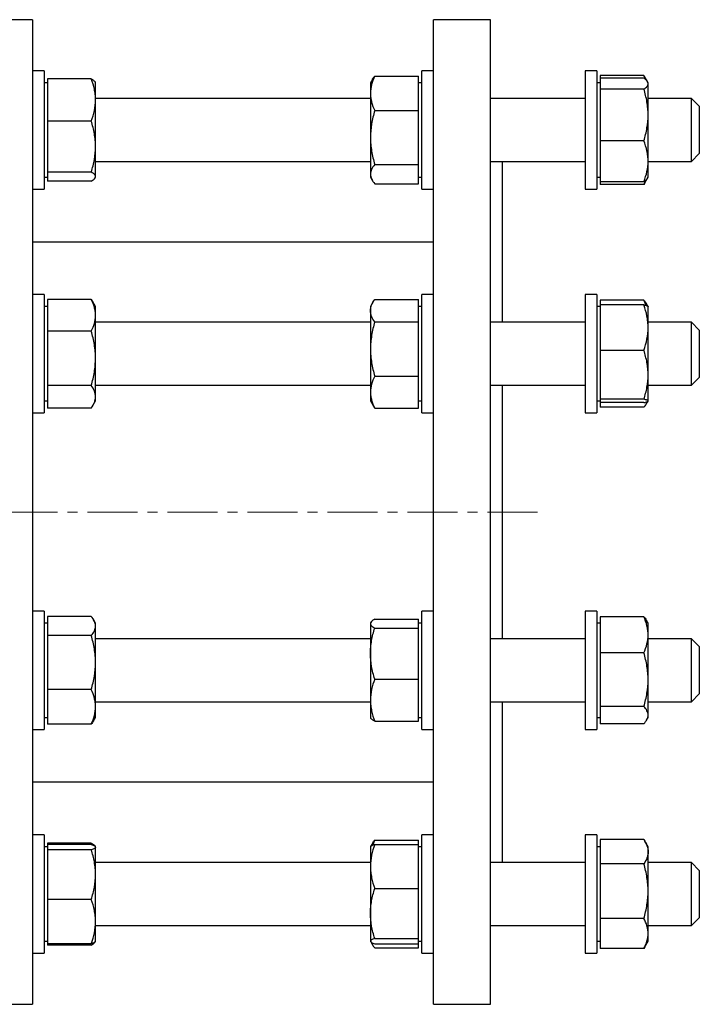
# Model space of a CAD drawing. Header units: millimetres. Extents: x 49 to 737, y 48 to 732.
# Tile 5 of 5: x 564 to 737, y 471 to 721. Entities that reach past the tile are written whole.
import ezdxf

# ---------------------------------------------------------------- set-up
doc = ezdxf.new("R2010")
doc.units = ezdxf.units.MM
doc.linetypes.add('CENTERX2', pattern=[20.32, 12.7, -2.54, 2.54, -2.54])
doc.layers.add('FORMAT', color=7, linetype='Continuous')

msp = doc.modelspace()

# ---------------------------------------------------------------- linework, layer by layer
at = {"color": 7, "linetype": 'Continuous', "lineweight": 25}
for p, q in [((567.4, 720.88), (555.4, 720.88)), ((567.4, 720.88), (567.4, 470.88)), ((683.73, 720.88), (669.23, 720.88)), ((669.23, 595.88), (669.23, 720.88)), ((683.73, 595.88), (683.73, 720.88)), ((570.4, 707.89), (567.4, 707.89)), ((570.4, 707.89), (570.4, 677.89)), ((669.23, 707.89), (666.23, 707.89)), ((666.23, 703.5), (666.23, 707.89)), ((710.73, 707.89), (707.73, 707.89)), ((707.73, 707.89), (707.73, 677.89)), ((710.73, 707.89), (710.73, 677.89)), ((571.2, 705.86), (571.2, 700.5)), ((582.33, 705.86), (571.2, 705.86)), ((583.4, 704.89), (583.31, 705.06)), ((653.71, 705.72), (653.23, 704.89)), ((654.3, 706.57), (665.43, 706.57)), ((665.43, 702.18), (665.43, 706.57)), ((711.53, 706.72), (711.53, 706.03)), ((722.66, 706.72), (711.53, 706.72)), ((711.53, 706.03), (711.53, 704.65)), ((722.66, 706.03), (711.53, 706.03)), ((723.58, 705.16), (722.92, 706.3)), ((723.73, 704.89), (723.59, 705.14)), ((571.2, 704.89), (570.4, 704.89)), ((583.4, 700.5), (583.4, 704.89)), ((653.23, 704.89), (653.23, 702.18)), ((666.23, 704.89), (665.43, 704.89)), ((666.23, 677.89), (666.23, 703.5)), ((711.53, 704.89), (710.73, 704.89)), ((711.53, 704.65), (711.53, 703.27)), ((711.53, 703.27), (711.53, 696.7)), ((722.66, 703.27), (711.53, 703.27)), ((723.73, 704.65), (723.73, 704.89)), ((723.73, 696.7), (723.73, 704.65)), ((571.2, 700.5), (571.2, 695.15)), ((653.23, 700.89), (583.4, 700.89)), ((583.4, 688.66), (583.4, 700.5)), ((653.23, 702.18), (653.23, 690.95)), ((665.43, 697.79), (665.43, 702.18)), ((707.73, 700.89), (683.73, 700.89)), ((734.73, 700.89), (723.73, 700.89)), ((736.73, 698.89), (734.73, 700.89)), ((734.73, 684.89), (734.73, 700.89)), ((654.3, 697.79), (665.43, 697.79)), ((665.43, 690.95), (665.43, 697.79)), ((736.73, 698.89), (736.73, 686.89)), ((582.33, 695.15), (571.2, 695.15)), ((571.2, 695.15), (571.2, 688.66)), ((711.53, 696.7), (711.53, 690.13)), ((723.73, 684.94), (723.73, 696.7)), ((653.23, 690.95), (653.23, 681.67)), ((665.43, 684.11), (665.43, 690.95)), ((722.66, 690.13), (711.53, 690.13)), ((711.53, 690.13), (711.53, 684.94)), ((571.2, 688.66), (571.2, 682.18)), ((583.4, 681.05), (583.4, 688.66)), ((734.73, 684.89), (736.73, 686.89)), ((583.4, 684.89), (653.23, 684.89)), ((654.3, 684.11), (665.43, 684.11)), ((665.43, 681.67), (665.43, 684.11)), ((683.73, 684.89), (707.73, 684.89)), ((686.73, 644.07), (686.73, 684.89)), ((711.53, 684.94), (711.53, 679.75)), ((723.73, 680.89), (723.73, 684.94)), ((723.73, 684.89), (734.73, 684.89)), ((570.4, 680.89), (571.2, 680.89)), ((582.33, 682.18), (571.2, 682.18)), ((571.2, 682.18), (571.2, 681.05)), ((571.2, 681.05), (571.2, 679.92)), ((583.31, 680.73), (583.4, 680.89)), ((583.4, 680.89), (583.4, 681.05)), ((653.23, 681.67), (653.23, 680.89)), ((653.23, 680.89), (653.71, 680.06)), ((665.43, 679.22), (665.43, 681.67)), ((665.43, 680.89), (666.23, 680.89)), ((710.73, 680.89), (711.53, 680.89)), ((722.92, 679.48), (723.59, 680.64)), ((723.59, 680.64), (723.73, 680.89)), ((567.4, 677.89), (570.4, 677.89)), ((582.33, 679.92), (571.2, 679.92)), ((654.3, 679.22), (665.43, 679.22)), ((666.23, 677.89), (669.23, 677.89)), ((707.73, 677.89), (710.73, 677.89)), ((722.66, 679.75), (711.53, 679.75)), ((711.53, 679.75), (711.53, 679.06)), ((722.66, 679.06), (711.53, 679.06)), ((669.23, 664.38), (567.4, 664.38)), ((570.4, 651.07), (567.4, 651.07)), ((570.4, 651.07), (570.4, 648.03)), ((669.23, 651.07), (666.23, 651.07)), ((666.23, 636.07), (666.23, 651.07)), ((710.73, 651.07), (707.73, 651.07)), ((707.73, 651.07), (707.73, 621.07)), ((710.73, 651.07), (710.73, 621.07)), ((571.2, 648.07), (570.4, 648.07)), ((570.4, 648.03), (570.4, 621.07)), ((571.2, 649.85), (571.2, 645.82)), ((582.33, 649.85), (571.2, 649.85)), ((583.4, 648.07), (582.72, 649.24)), ((583.4, 645.82), (583.4, 648.07)), ((653.91, 649.23), (653.23, 648.07)), ((653.23, 648.07), (653.23, 647)), ((654.3, 649.85), (665.43, 649.85)), ((665.43, 647), (665.43, 649.85)), ((666.23, 648.07), (665.43, 648.07)), ((711.53, 648.07), (710.73, 648.07)), ((711.53, 649.64), (711.53, 648.47)), ((722.66, 649.64), (711.53, 649.64)), ((711.53, 648.47), (711.53, 642.69)), ((722.66, 648.47), (711.53, 648.47)), ((723.72, 648.09), (723.35, 648.72)), ((723.73, 648.07), (723.72, 648.09)), ((723.73, 642.69), (723.73, 648.07)), ((571.2, 645.82), (571.2, 641.78)), ((583.4, 634.89), (583.4, 645.82)), ((653.23, 647), (653.23, 637.26)), ((665.43, 644.15), (665.43, 647)), ((653.23, 644.07), (583.4, 644.07)), ((654.3, 644.15), (665.43, 644.15)), ((665.43, 637.26), (665.43, 644.15)), ((707.73, 644.07), (683.73, 644.07)), ((711.53, 642.69), (711.53, 636.91)), ((734.73, 644.07), (723.73, 644.07)), ((723.73, 630.71), (723.73, 642.69)), ((736.73, 642.07), (734.73, 644.07)), ((734.73, 628.07), (734.73, 644.07)), ((571.2, 641.78), (571.2, 634.89)), ((582.33, 641.78), (571.2, 641.78)), ((736.73, 642.07), (736.73, 630.07)), ((653.23, 637.26), (653.23, 626.32)), ((665.43, 630.36), (665.43, 637.26)), ((666.23, 621.07), (666.23, 636.07)), ((722.66, 636.91), (711.53, 636.91)), ((711.53, 636.91), (711.53, 630.71)), ((571.2, 634.89), (571.2, 627.99)), ((583.4, 625.13), (583.4, 634.89)), ((654.3, 630.36), (665.43, 630.36)), ((665.43, 626.32), (665.43, 630.36)), ((711.53, 630.71), (711.53, 624.51)), ((723.73, 624.09), (723.73, 630.71)), ((734.73, 628.07), (736.73, 630.07)), ((582.33, 627.99), (571.2, 627.99)), ((571.2, 627.99), (571.2, 625.13)), ((583.4, 628.07), (653.23, 628.07)), ((683.73, 628.07), (707.73, 628.07)), ((686.73, 595.88), (686.73, 628.07)), ((723.73, 628.07), (734.73, 628.07)), ((571.2, 625.13), (571.2, 622.28)), ((583.4, 624.07), (583.4, 625.13)), ((653.23, 626.32), (653.23, 624.07)), ((665.43, 622.28), (665.43, 626.32)), ((570.4, 624.07), (571.2, 624.07)), ((582.72, 622.89), (583.4, 624.07)), ((653.23, 624.07), (653.91, 622.9)), ((665.43, 624.07), (666.23, 624.07)), ((710.73, 624.07), (711.53, 624.07)), ((722.66, 624.51), (711.53, 624.51)), ((711.53, 624.51), (711.53, 624.09)), ((711.53, 624.09), (711.53, 623.66)), ((722.66, 623.66), (711.53, 623.66)), ((711.53, 623.66), (711.53, 622.49)), ((723.35, 623.41), (723.71, 624.03)), ((723.72, 624.04), (723.73, 624.07)), ((723.73, 624.07), (723.73, 624.09)), ((567.4, 621.07), (570.4, 621.07)), ((582.33, 622.28), (571.2, 622.28)), ((654.3, 622.28), (665.43, 622.28)), ((666.23, 621.07), (669.23, 621.07)), ((707.73, 621.07), (710.73, 621.07)), ((722.66, 622.49), (711.53, 622.49)), ((669.23, 470.88), (669.23, 595.88)), ((683.73, 470.88), (683.73, 595.88)), ((686.73, 563.7), (686.73, 595.88)), ((570.4, 570.7), (567.4, 570.7)), ((570.4, 570.7), (570.4, 557.77)), ((669.23, 570.7), (666.23, 570.7)), ((666.23, 545.1), (666.23, 570.7)), ((710.73, 570.7), (707.73, 570.7)), ((707.73, 570.7), (707.73, 540.7)), ((710.73, 570.7), (710.73, 540.7)), ((571.2, 567.7), (570.4, 567.7)), ((571.2, 569.37), (571.2, 566.93)), ((582.33, 569.37), (571.2, 569.37)), ((583.4, 567.7), (582.93, 568.53)), ((583.4, 566.93), (583.4, 567.7)), ((653.33, 567.87), (653.23, 567.7)), ((653.23, 567.7), (653.23, 567.54)), ((653.23, 567.54), (653.23, 559.94)), ((654.3, 568.66), (665.43, 568.66)), ((665.43, 567.54), (665.43, 568.66)), ((666.23, 567.7), (665.43, 567.7)), ((665.43, 566.42), (665.43, 567.54)), ((711.53, 567.7), (710.73, 567.7)), ((711.53, 569.28), (711.53, 564.69)), ((722.66, 569.28), (711.53, 569.28)), ((723.73, 567.7), (723.35, 568.36)), ((723.73, 564.69), (723.73, 567.7)), ((571.2, 566.93), (571.2, 564.49)), ((583.4, 557.65), (583.4, 566.93)), ((654.3, 566.42), (665.43, 566.42)), ((665.43, 559.94), (665.43, 566.42)), ((571.2, 564.49), (571.2, 557.65)), ((582.33, 564.49), (571.2, 564.49)), ((653.23, 563.7), (583.4, 563.7)), ((707.73, 563.7), (683.73, 563.7)), ((711.53, 564.69), (711.53, 560.1)), ((723.73, 553.31), (723.73, 564.69)), ((734.73, 563.7), (723.73, 563.7)), ((736.73, 561.7), (734.73, 563.7)), ((734.73, 562.22), (734.73, 563.7)), ((711.53, 560.1), (711.53, 553.31)), ((722.66, 560.1), (711.53, 560.1)), ((734.73, 547.7), (734.73, 562.22)), ((736.73, 561.7), (736.73, 560.59)), ((736.73, 560.59), (736.73, 549.7)), ((570.4, 557.77), (570.4, 540.7)), ((571.2, 557.65), (571.2, 550.82)), ((583.4, 546.42), (583.4, 557.65)), ((653.23, 559.94), (653.23, 548.1)), ((665.43, 553.46), (665.43, 559.94)), ((654.3, 553.46), (665.43, 553.46)), ((665.43, 548.1), (665.43, 553.46)), ((711.53, 553.31), (711.53, 546.52)), ((723.73, 544.32), (723.73, 553.31)), ((582.33, 550.82), (571.2, 550.82)), ((571.2, 550.82), (571.2, 546.42)), ((583.4, 547.7), (653.23, 547.7)), ((653.23, 548.1), (653.23, 543.7)), ((665.43, 542.74), (665.43, 548.1)), ((683.73, 547.7), (707.73, 547.7)), ((686.73, 506.88), (686.73, 547.7)), ((723.73, 547.7), (734.73, 547.7)), ((734.73, 547.7), (736.73, 549.7)), ((571.2, 546.42), (571.2, 542.03)), ((583.4, 543.7), (583.4, 546.42)), ((666.23, 540.7), (666.23, 545.1)), ((722.66, 546.52), (711.53, 546.52)), ((711.53, 546.52), (711.53, 544.32)), ((570.4, 543.7), (571.2, 543.7)), ((582.93, 542.88), (583.4, 543.7)), ((653.23, 543.7), (653.33, 543.54)), ((654.3, 542.74), (665.43, 542.74)), ((665.43, 543.7), (666.23, 543.7)), ((710.73, 543.7), (711.53, 543.7)), ((711.53, 544.32), (711.53, 542.12)), ((723.35, 543.05), (723.73, 543.7)), ((723.73, 543.7), (723.73, 544.32)), ((567.4, 540.7), (570.4, 540.7)), ((582.33, 542.03), (571.2, 542.03)), ((666.23, 540.7), (669.23, 540.7)), ((707.73, 540.7), (710.73, 540.7)), ((722.66, 542.12), (711.53, 542.12)), ((567.4, 527.38), (669.23, 527.38)), ((570.4, 513.88), (567.4, 513.88)), ((570.4, 513.88), (570.4, 489.83)), ((654.3, 512.55), (665.43, 512.55)), ((665.43, 511.5), (665.43, 512.55)), ((669.23, 513.88), (666.23, 513.88)), ((666.23, 483.88), (666.23, 513.88)), ((710.73, 513.88), (707.73, 513.88)), ((707.73, 513.88), (707.73, 483.88)), ((710.73, 513.88), (710.73, 483.88)), ((711.53, 512.71), (711.53, 509.62)), ((722.66, 512.71), (711.53, 512.71)), ((571.2, 510.88), (570.4, 510.88)), ((571.2, 511.84), (571.2, 511.5)), ((582.33, 511.84), (571.2, 511.84)), ((571.2, 511.5), (571.2, 510.82)), ((582.33, 511.5), (571.2, 511.5)), ((571.2, 510.82), (571.2, 510.14)), ((571.2, 510.14), (571.2, 503.83)), ((582.33, 510.14), (571.2, 510.14)), ((582.47, 511.45), (582.33, 511.84)), ((583.37, 510.94), (583.31, 511.04)), ((583.4, 510.88), (583.37, 510.94)), ((583.4, 510.82), (583.4, 510.88)), ((583.4, 503.83), (583.4, 510.82)), ((653.27, 510.94), (653.23, 510.88)), ((653.23, 510.88), (653.23, 505.88)), ((653.71, 511.71), (653.27, 510.94)), ((654.3, 511.5), (665.43, 511.5)), ((665.43, 505.88), (665.43, 511.5)), ((666.23, 510.88), (665.43, 510.88)), ((711.53, 510.88), (710.73, 510.88)), ((723.73, 510.88), (722.92, 512.29)), ((723.73, 509.62), (723.73, 510.88)), ((711.53, 509.62), (711.53, 506.53)), ((723.73, 499.61), (723.73, 509.62)), ((653.23, 506.88), (583.4, 506.88)), ((653.23, 505.88), (653.23, 493.94)), ((665.43, 500.25), (665.43, 505.88)), ((707.73, 506.88), (683.73, 506.88)), ((711.53, 506.53), (711.53, 499.61)), ((722.66, 506.53), (711.53, 506.53)), ((734.73, 506.88), (723.73, 506.88)), ((736.73, 504.88), (734.73, 506.88)), ((734.73, 500.21), (734.73, 506.88)), ((571.2, 503.83), (571.2, 497.52)), ((583.4, 491.88), (583.4, 503.83)), ((736.73, 504.88), (736.73, 499.88)), ((654.3, 500.25), (665.43, 500.25)), ((665.43, 493.94), (665.43, 500.25)), ((734.73, 490.88), (734.73, 500.21)), ((582.33, 497.52), (571.2, 497.52)), ((571.2, 497.52), (571.2, 491.88)), ((711.53, 499.61), (711.53, 492.69)), ((723.73, 488.87), (723.73, 499.61)), ((736.73, 499.88), (736.73, 492.88)), ((653.23, 493.94), (653.23, 486.94)), ((665.43, 487.62), (665.43, 493.94)), ((722.66, 492.69), (711.53, 492.69)), ((711.53, 492.69), (711.53, 488.87)), ((734.73, 490.88), (736.73, 492.88)), ((571.2, 491.88), (571.2, 486.25)), ((583.4, 486.88), (583.4, 491.88)), ((583.4, 490.88), (653.23, 490.88)), ((683.73, 490.88), (707.73, 490.88)), ((723.73, 490.88), (734.73, 490.88)), ((570.4, 489.83), (570.4, 483.88)), ((654.3, 487.62), (665.43, 487.62)), ((665.43, 486.94), (665.43, 487.62)), ((711.53, 488.87), (711.53, 485.05)), ((723.73, 486.88), (723.73, 488.87)), ((570.4, 486.88), (571.2, 486.88)), ((582.33, 486.25), (571.2, 486.25)), ((571.2, 486.25), (571.2, 485.91)), ((582.33, 485.91), (571.2, 485.91)), ((583.31, 486.71), (583.37, 486.82)), ((583.37, 486.82), (583.4, 486.88)), ((653.23, 486.94), (653.23, 486.88)), ((653.23, 486.88), (653.27, 486.81)), ((653.28, 486.8), (653.71, 486.04)), ((654.3, 486.25), (665.43, 486.25)), ((654.3, 485.2), (665.43, 485.2)), ((665.43, 486.25), (665.43, 486.94)), ((665.43, 486.88), (666.23, 486.88)), ((665.43, 485.2), (665.43, 486.25)), ((710.73, 486.88), (711.53, 486.88)), ((722.66, 485.05), (711.53, 485.05)), ((722.92, 485.47), (722.66, 485.05)), ((722.92, 485.47), (723.73, 486.88)), ((567.4, 483.88), (570.4, 483.88)), ((666.23, 483.88), (669.23, 483.88)), ((707.73, 483.88), (710.73, 483.88)), ((555.4, 470.88), (567.4, 470.88)), ((669.23, 470.88), (683.73, 470.88))]:
    msp.add_line(p, q, dxfattribs=at)
for points, knots in [([(583.4, 700.5), (583.4, 700.96), (583.38, 701.41), (583.28, 702.32), (583.21, 702.77), (582.92, 704.12), (582.65, 704.99), (582.33, 705.86)], [0, 0, 0, 0, 0.25, 0.25, 0.5, 0.5, 1, 1, 1, 1]), ([(582.33, 705.86), (582.44, 705.8), (582.64, 705.68), (582.9, 705.49), (583.12, 705.31), (583.25, 705.16), (583.29, 705.07), (583.3, 705.05)], [0, 0, 0, 0, 0.229917, 0.459898, 0.68976, 0.923963, 1, 1, 1, 1]), ([(654.3, 706.57), (653.98, 705.85), (653.71, 705.12), (653.34, 703.66), (653.23, 702.92), (653.23, 702.18)], [0, 0, 0, 0, 0.5, 0.5, 1, 1, 1, 1]), ([(653.72, 705.72), (653.76, 705.79), (653.86, 705.98), (654.06, 706.26), (654.22, 706.46), (654.3, 706.57)], [0, 0, 0, 0, 0.2664, 0.63305, 1, 1, 1, 1]), ([(723.33, 705.47), (723.31, 705.52), (723.22, 705.75), (723, 706.17), (722.78, 706.54), (722.66, 706.72)], [0, 0, 0, 0, 0.100977, 0.550468, 1, 1, 1, 1]), ([(723.73, 704.65), (723.73, 704.77), (723.71, 704.89), (723.61, 705.12), (723.54, 705.23), (723.26, 705.58), (722.99, 705.81), (722.66, 706.03)], [0, 0, 0, 0, 0.25, 0.25, 0.5, 0.5, 1, 1, 1, 1]), ([(722.66, 703.27), (722.99, 703.5), (723.26, 703.72), (723.63, 704.18), (723.73, 704.42), (723.73, 704.65)], [0, 0, 0, 0, 0.5, 0.5, 1, 1, 1, 1]), ([(723.73, 696.7), (723.73, 697.26), (723.71, 697.81), (723.61, 698.93), (723.54, 699.49), (723.25, 701.13), (722.98, 702.21), (722.66, 703.27)], [0, 0, 0, 0, 0.25, 0.25, 0.5, 0.5, 1, 1, 1, 1]), ([(582.33, 695.15), (582.66, 696.02), (582.93, 696.91), (583.3, 698.7), (583.4, 699.6), (583.4, 700.5)], [0, 0, 0, 0, 0.5, 0.5, 1, 1, 1, 1]), ([(653.23, 702.18), (653.23, 701.8), (653.26, 701.43), (653.36, 700.69), (653.43, 700.32), (653.71, 699.23), (653.98, 698.5), (654.3, 697.79)], [0, 0, 0, 0, 0.25, 0.25, 0.5, 0.5, 1, 1, 1, 1]), ([(654.3, 697.79), (653.98, 696.67), (653.71, 695.54), (653.34, 693.27), (653.23, 692.12), (653.23, 690.95)], [0, 0, 0, 0, 0.5, 0.5, 1, 1, 1, 1]), ([(583.4, 688.66), (583.4, 689.21), (583.38, 689.77), (583.28, 690.86), (583.21, 691.4), (582.93, 693.02), (582.66, 694.09), (582.33, 695.15)], [0, 0, 0, 0, 0.25, 0.25, 0.5, 0.5, 1, 1, 1, 1]), ([(722.66, 690.13), (722.99, 691.2), (723.26, 692.29), (723.63, 694.49), (723.73, 695.59), (723.73, 696.7)], [0, 0, 0, 0, 0.5, 0.5, 1, 1, 1, 1]), ([(653.23, 690.95), (653.23, 690.37), (653.26, 689.79), (653.36, 688.64), (653.43, 688.06), (653.71, 686.35), (653.98, 685.23), (654.3, 684.11)], [0, 0, 0, 0, 0.25, 0.25, 0.5, 0.5, 1, 1, 1, 1]), ([(723.73, 684.94), (723.73, 685.38), (723.71, 685.82), (723.61, 686.7), (723.54, 687.13), (723.26, 688.43), (722.99, 689.28), (722.66, 690.13)], [0, 0, 0, 0, 0.25, 0.25, 0.5, 0.5, 1, 1, 1, 1]), ([(582.33, 682.18), (582.66, 683.24), (582.93, 684.31), (583.3, 686.47), (583.4, 687.56), (583.4, 688.66)], [0, 0, 0, 0, 0.5, 0.5, 1, 1, 1, 1]), ([(654.3, 684.11), (653.98, 683.72), (653.71, 683.31), (653.33, 682.49), (653.23, 682.08), (653.23, 681.67)], [0, 0, 0, 0, 0.5, 0.5, 1, 1, 1, 1]), ([(722.66, 679.75), (722.99, 680.6), (723.26, 681.46), (723.63, 683.18), (723.73, 684.06), (723.73, 684.94)], [0, 0, 0, 0, 0.5, 0.5, 1, 1, 1, 1]), ([(583.4, 681.05), (583.4, 681.15), (583.38, 681.24), (583.28, 681.43), (583.21, 681.53), (582.93, 681.81), (582.66, 681.99), (582.33, 682.18)], [0, 0, 0, 0, 0.25, 0.25, 0.5, 0.5, 1, 1, 1, 1]), ([(582.33, 679.92), (582.66, 680.11), (582.93, 680.29), (583.3, 680.67), (583.4, 680.86), (583.4, 681.05)], [0, 0, 0, 0, 0.5, 0.5, 1, 1, 1, 1]), ([(653.23, 681.67), (653.23, 681.46), (653.26, 681.25), (653.36, 680.83), (653.43, 680.63), (653.71, 680.01), (653.98, 679.61), (654.3, 679.22)], [0, 0, 0, 0, 0.25, 0.25, 0.5, 0.5, 1, 1, 1, 1]), ([(723.59, 680.65), (723.58, 680.63), (723.54, 680.55), (723.41, 680.39), (723.21, 680.18), (722.96, 679.96), (722.76, 679.82), (722.66, 679.75)], [0, 0, 0, 0, 0.045203, 0.280672, 0.520396, 0.760228, 1, 1, 1, 1]), ([(722.66, 679.06), (722.77, 679.27), (722.95, 679.62), (723.09, 679.99), (723.16, 680.14)], [0, 0, 0, 0, 0.576146, 1, 1, 1, 1]), ([(722.92, 679.48), (722.91, 679.47), (722.84, 679.33), (722.75, 679.19), (722.66, 679.06)], [0, 0, 0, 0, 0.077457, 1, 1, 1, 1]), ([(583.4, 645.82), (583.4, 646.16), (583.38, 646.51), (583.28, 647.19), (583.21, 647.52), (582.93, 648.53), (582.66, 649.2), (582.33, 649.85)], [0, 0, 0, 0, 0.25, 0.25, 0.5, 0.5, 1, 1, 1, 1]), ([(582.33, 649.85), (582.44, 649.7), (582.58, 649.5), (582.69, 649.29), (582.72, 649.24)], [0, 0, 0, 0, 0.752368, 1, 1, 1, 1]), ([(653.23, 647), (653.23, 647.24), (653.26, 647.48), (653.36, 647.97), (653.43, 648.21), (653.71, 648.93), (653.98, 649.39), (654.3, 649.85)], [0, 0, 0, 0, 0.25, 0.25, 0.5, 0.5, 1, 1, 1, 1]), ([(723.16, 648.35), (723.09, 648.54), (722.94, 648.98), (722.76, 649.41), (722.66, 649.64)], [0, 0, 0, 0, 0.455753, 1, 1, 1, 1]), ([(722.66, 649.64), (722.74, 649.55), (722.91, 649.37), (723.14, 649.06), (723.28, 648.84), (723.35, 648.72)], [0, 0, 0, 0, 0.301954, 0.604137, 1, 1, 1, 1]), ([(723.73, 642.69), (723.73, 643.18), (723.71, 643.67), (723.61, 644.65), (723.54, 645.13), (723.26, 646.57), (722.99, 647.52), (722.66, 648.47)], [0, 0, 0, 0, 0.25, 0.25, 0.5, 0.5, 1, 1, 1, 1]), ([(722.66, 648.47), (722.77, 648.44), (722.97, 648.4), (723.23, 648.33), (723.45, 648.26), (723.61, 648.19), (723.7, 648.13), (723.71, 648.1), (723.71, 648.09)], [0, 0, 0, 0, 0.184387, 0.368826, 0.553169, 0.740993, 0.928937, 1, 1, 1, 1]), ([(582.33, 641.78), (582.66, 642.44), (582.93, 643.11), (583.3, 644.45), (583.4, 645.13), (583.4, 645.82)], [0, 0, 0, 0, 0.5, 0.5, 1, 1, 1, 1]), ([(654.3, 644.15), (653.98, 644.61), (653.71, 645.09), (653.33, 646.04), (653.23, 646.52), (653.23, 647)], [0, 0, 0, 0, 0.5, 0.5, 1, 1, 1, 1]), ([(654.3, 644.15), (653.98, 643.02), (653.71, 641.89), (653.34, 639.59), (653.23, 638.43), (653.23, 637.26)], [0, 0, 0, 0, 0.5, 0.5, 1, 1, 1, 1]), ([(722.66, 636.91), (722.99, 637.86), (723.26, 638.81), (723.63, 640.73), (723.73, 641.71), (723.73, 642.69)], [0, 0, 0, 0, 0.5, 0.5, 1, 1, 1, 1]), ([(583.4, 634.89), (583.4, 635.47), (583.38, 636.05), (583.28, 637.23), (583.21, 637.81), (582.92, 639.54), (582.65, 640.67), (582.33, 641.78)], [0, 0, 0, 0, 0.25, 0.25, 0.5, 0.5, 1, 1, 1, 1]), ([(653.23, 637.26), (653.23, 636.67), (653.26, 636.08), (653.36, 634.92), (653.43, 634.34), (653.71, 632.62), (653.98, 631.49), (654.3, 630.36)], [0, 0, 0, 0, 0.25, 0.25, 0.5, 0.5, 1, 1, 1, 1]), ([(723.73, 630.71), (723.73, 631.24), (723.71, 631.76), (723.61, 632.82), (723.54, 633.34), (723.25, 634.89), (722.98, 635.91), (722.66, 636.91)], [0, 0, 0, 0, 0.25, 0.25, 0.5, 0.5, 1, 1, 1, 1]), ([(582.33, 627.99), (582.66, 629.11), (582.93, 630.26), (583.3, 632.56), (583.4, 633.72), (583.4, 634.89)], [0, 0, 0, 0, 0.5, 0.5, 1, 1, 1, 1]), ([(654.3, 630.36), (653.98, 629.7), (653.71, 629.04), (653.34, 627.69), (653.23, 627.01), (653.23, 626.32)], [0, 0, 0, 0, 0.5, 0.5, 1, 1, 1, 1]), ([(722.66, 624.51), (722.99, 625.52), (723.26, 626.55), (723.63, 628.62), (723.73, 629.66), (723.73, 630.71)], [0, 0, 0, 0, 0.5, 0.5, 1, 1, 1, 1]), ([(583.4, 625.13), (583.4, 625.38), (583.38, 625.62), (583.28, 626.1), (583.21, 626.34), (582.93, 627.06), (582.66, 627.53), (582.33, 627.99)], [0, 0, 0, 0, 0.25, 0.25, 0.5, 0.5, 1, 1, 1, 1]), ([(582.33, 622.28), (582.66, 622.74), (582.93, 623.21), (583.3, 624.17), (583.4, 624.65), (583.4, 625.13)], [0, 0, 0, 0, 0.5, 0.5, 1, 1, 1, 1]), ([(653.23, 626.32), (653.23, 625.98), (653.26, 625.63), (653.36, 624.95), (653.43, 624.61), (653.71, 623.6), (653.98, 622.94), (654.3, 622.28)], [0, 0, 0, 0, 0.25, 0.25, 0.5, 0.5, 1, 1, 1, 1]), ([(654.3, 622.28), (654.22, 622.4), (654.08, 622.6), (653.96, 622.81), (653.91, 622.9)], [0, 0, 0, 0, 0.579408, 1, 1, 1, 1]), ([(723.73, 624.09), (723.73, 624.12), (723.71, 624.16), (723.61, 624.23), (723.54, 624.27), (723.26, 624.37), (722.99, 624.44), (722.66, 624.51)], [0, 0, 0, 0, 0.25, 0.25, 0.5, 0.5, 1, 1, 1, 1]), ([(722.66, 623.66), (722.99, 623.73), (723.26, 623.8), (723.63, 623.94), (723.73, 624.02), (723.73, 624.09)], [0, 0, 0, 0, 0.5, 0.5, 1, 1, 1, 1]), ([(722.66, 622.49), (722.78, 622.62), (723, 622.88), (723.28, 623.28), (723.49, 623.63), (723.56, 623.85), (723.59, 623.94)], [0, 0, 0, 0, 0.273734, 0.5474443, 0.8235425, 1, 1, 1, 1]), ([(583.4, 566.93), (583.4, 567.14), (583.38, 567.35), (583.28, 567.76), (583.21, 567.96), (582.93, 568.57), (582.66, 568.98), (582.33, 569.37)], [0, 0, 0, 0, 0.25, 0.25, 0.5, 0.5, 1, 1, 1, 1]), ([(654.3, 568.66), (653.98, 568.48), (653.71, 568.3), (653.34, 567.92), (653.23, 567.73), (653.23, 567.54)], [0, 0, 0, 0, 0.5, 0.5, 1, 1, 1, 1]), ([(653.23, 567.54), (653.23, 567.45), (653.26, 567.35), (653.36, 567.16), (653.43, 567.07), (653.71, 566.79), (653.98, 566.61), (654.3, 566.42)], [0, 0, 0, 0, 0.25, 0.25, 0.5, 0.5, 1, 1, 1, 1]), ([(723.73, 564.69), (723.73, 565.08), (723.71, 565.47), (723.61, 566.25), (723.54, 566.63), (723.26, 567.78), (722.99, 568.53), (722.66, 569.28)], [0, 0, 0, 0, 0.25, 0.25, 0.5, 0.5, 1, 1, 1, 1]), ([(722.66, 569.28), (722.77, 569.15), (723, 568.89), (723.23, 568.58), (723.32, 568.4), (723.35, 568.36)], [0, 0, 0, 0, 0.427955, 0.855872, 1, 1, 1, 1]), ([(582.33, 564.49), (582.66, 564.89), (582.93, 565.29), (583.3, 566.11), (583.4, 566.52), (583.4, 566.93)], [0, 0, 0, 0, 0.5, 0.5, 1, 1, 1, 1]), ([(653.23, 559.94), (653.23, 560.49), (653.26, 561.04), (653.36, 562.14), (653.43, 562.69), (653.71, 564.31), (653.98, 565.38), (654.3, 566.42)], [0, 0, 0, 0, 0.25, 0.25, 0.5, 0.5, 1, 1, 1, 1]), ([(583.4, 557.65), (583.4, 558.23), (583.38, 558.82), (583.28, 559.97), (583.21, 560.54), (582.93, 562.25), (582.66, 563.38), (582.33, 564.49)], [0, 0, 0, 0, 0.25, 0.25, 0.5, 0.5, 1, 1, 1, 1]), ([(722.66, 560.1), (722.99, 560.85), (723.26, 561.61), (723.63, 563.14), (723.73, 563.91), (723.73, 564.69)], [0, 0, 0, 0, 0.5, 0.5, 1, 1, 1, 1]), ([(723.73, 553.31), (723.73, 553.89), (723.71, 554.47), (723.61, 555.61), (723.54, 556.18), (723.26, 557.87), (722.99, 558.99), (722.66, 560.1)], [0, 0, 0, 0, 0.25, 0.25, 0.5, 0.5, 1, 1, 1, 1]), ([(582.33, 550.82), (582.66, 551.94), (582.93, 553.06), (583.3, 555.34), (583.4, 556.49), (583.4, 557.65)], [0, 0, 0, 0, 0.5, 0.5, 1, 1, 1, 1]), ([(654.3, 553.46), (653.98, 554.52), (653.71, 555.6), (653.33, 557.76), (653.23, 558.85), (653.23, 559.94)], [0, 0, 0, 0, 0.5, 0.5, 1, 1, 1, 1]), ([(654.3, 553.46), (653.98, 552.59), (653.71, 551.7), (653.34, 549.92), (653.23, 549.01), (653.23, 548.1)], [0, 0, 0, 0, 0.5, 0.5, 1, 1, 1, 1]), ([(722.66, 546.52), (722.99, 547.63), (723.26, 548.75), (723.63, 551.01), (723.73, 552.15), (723.73, 553.31)], [0, 0, 0, 0, 0.5, 0.5, 1, 1, 1, 1]), ([(583.4, 546.42), (583.4, 546.8), (583.38, 547.17), (583.28, 547.92), (583.21, 548.29), (582.92, 549.39), (582.65, 550.11), (582.33, 550.82)], [0, 0, 0, 0, 0.25, 0.25, 0.5, 0.5, 1, 1, 1, 1]), ([(653.23, 548.1), (653.23, 547.65), (653.26, 547.19), (653.36, 546.28), (653.43, 545.84), (653.71, 544.5), (653.98, 543.61), (654.3, 542.74)], [0, 0, 0, 0, 0.25, 0.25, 0.5, 0.5, 1, 1, 1, 1]), ([(582.33, 542.03), (582.66, 542.74), (582.93, 543.48), (583.3, 544.94), (583.4, 545.68), (583.4, 546.42)], [0, 0, 0, 0, 0.5, 0.5, 1, 1, 1, 1]), ([(723.73, 544.32), (723.73, 544.51), (723.71, 544.69), (723.61, 545.07), (723.54, 545.25), (723.25, 545.81), (722.98, 546.17), (722.66, 546.52)], [0, 0, 0, 0, 0.25, 0.25, 0.5, 0.5, 1, 1, 1, 1]), ([(582.92, 542.88), (582.91, 542.85), (582.82, 542.69), (582.63, 542.4), (582.43, 542.15), (582.33, 542.03)], [0, 0, 0, 0, 0.113473, 0.556792, 1, 1, 1, 1]), ([(654.3, 542.74), (654.2, 542.8), (653.99, 542.92), (653.73, 543.1), (653.52, 543.29), (653.38, 543.44), (653.34, 543.52), (653.33, 543.54)], [0, 0, 0, 0, 0.229304, 0.458673, 0.687922, 0.921501, 1, 1, 1, 1]), ([(722.66, 542.12), (722.99, 542.48), (723.26, 542.85), (723.63, 543.58), (723.73, 543.95), (723.73, 544.32)], [0, 0, 0, 0, 0.5, 0.5, 1, 1, 1, 1]), ([(653.71, 511.7), (653.8, 511.84), (653.97, 512.12), (654.19, 512.4), (654.3, 512.55)], [0, 0, 0, 0, 0.475919, 1, 1, 1, 1]), ([(654.3, 512.55), (654.2, 512.31), (654.02, 511.9), (653.87, 511.49), (653.81, 511.31)], [0, 0, 0, 0, 0.575343, 1, 1, 1, 1]), ([(722.66, 512.71), (722.99, 512.2), (723.26, 511.69), (723.63, 510.66), (723.73, 510.14), (723.73, 509.62)], [0, 0, 0, 0, 0.5, 0.5, 1, 1, 1, 1]), ([(582.33, 511.84), (582.44, 511.78), (582.64, 511.66), (582.9, 511.48), (583.12, 511.29), (583.25, 511.14), (583.29, 511.06), (583.3, 511.04)], [0, 0, 0, 0, 0.2299167, 0.4598985, 0.6897604, 0.9239634, 1, 1, 1, 1]), ([(582.33, 511.5), (582.66, 511.39), (582.93, 511.27), (583.3, 511.05), (583.4, 510.93), (583.4, 510.82)], [0, 0, 0, 0, 0.5, 0.5, 1, 1, 1, 1]), ([(583.4, 510.82), (583.4, 510.76), (583.38, 510.7), (583.28, 510.59), (583.21, 510.53), (582.92, 510.36), (582.65, 510.25), (582.33, 510.14)], [0, 0, 0, 0, 0.25, 0.25, 0.5, 0.5, 1, 1, 1, 1]), ([(583.4, 503.83), (583.4, 504.36), (583.38, 504.9), (583.28, 505.96), (583.21, 506.49), (582.93, 508.07), (582.66, 509.11), (582.33, 510.14)], [0, 0, 0, 0, 0.25, 0.25, 0.5, 0.5, 1, 1, 1, 1]), ([(654.3, 511.5), (653.98, 510.58), (653.71, 509.66), (653.34, 507.78), (653.23, 506.84), (653.23, 505.88)], [0, 0, 0, 0, 0.5, 0.5, 1, 1, 1, 1]), ([(653.27, 510.94), (653.28, 510.95), (653.3, 511), (653.39, 511.08), (653.55, 511.19), (653.76, 511.29), (654.01, 511.4), (654.21, 511.47), (654.3, 511.5)], [0, 0, 0, 0, 0.064206, 0.249409, 0.434518, 0.622971, 0.811509, 1, 1, 1, 1]), ([(723.73, 509.62), (723.73, 509.35), (723.71, 509.09), (723.61, 508.57), (723.54, 508.31), (723.25, 507.53), (722.98, 507.02), (722.66, 506.53)], [0, 0, 0, 0, 0.25, 0.25, 0.5, 0.5, 1, 1, 1, 1]), ([(653.23, 505.88), (653.23, 505.4), (653.26, 504.92), (653.36, 503.97), (653.43, 503.5), (653.71, 502.1), (653.98, 501.17), (654.3, 500.25)], [0, 0, 0, 0, 0.25, 0.25, 0.5, 0.5, 1, 1, 1, 1]), ([(723.73, 499.61), (723.73, 500.2), (723.71, 500.79), (723.61, 501.95), (723.54, 502.53), (723.26, 504.26), (722.99, 505.4), (722.66, 506.53)], [0, 0, 0, 0, 0.25, 0.25, 0.5, 0.5, 1, 1, 1, 1]), ([(582.33, 497.52), (582.66, 498.55), (582.93, 499.59), (583.3, 501.69), (583.4, 502.75), (583.4, 503.83)], [0, 0, 0, 0, 0.5, 0.5, 1, 1, 1, 1]), ([(653.23, 493.94), (653.23, 494.47), (653.26, 495.01), (653.36, 496.08), (653.43, 496.61), (653.71, 498.2), (653.98, 499.23), (654.3, 500.25)], [0, 0, 0, 0, 0.25, 0.25, 0.5, 0.5, 1, 1, 1, 1]), ([(583.4, 491.88), (583.4, 492.36), (583.38, 492.84), (583.28, 493.79), (583.21, 494.26), (582.93, 495.67), (582.66, 496.6), (582.33, 497.52)], [0, 0, 0, 0, 0.25, 0.25, 0.5, 0.5, 1, 1, 1, 1]), ([(722.66, 492.69), (722.99, 493.83), (723.26, 494.97), (723.63, 497.27), (723.73, 498.43), (723.73, 499.61)], [0, 0, 0, 0, 0.5, 0.5, 1, 1, 1, 1]), ([(654.3, 487.62), (653.98, 488.65), (653.71, 489.7), (653.33, 491.81), (653.23, 492.87), (653.23, 493.94)], [0, 0, 0, 0, 0.5, 0.5, 1, 1, 1, 1]), ([(723.73, 488.87), (723.73, 489.19), (723.71, 489.52), (723.61, 490.17), (723.54, 490.49), (723.26, 491.44), (722.99, 492.07), (722.66, 492.69)], [0, 0, 0, 0, 0.25, 0.25, 0.5, 0.5, 1, 1, 1, 1]), ([(582.33, 486.25), (582.66, 487.18), (582.93, 488.1), (583.3, 489.98), (583.4, 490.93), (583.4, 491.88)], [0, 0, 0, 0, 0.5, 0.5, 1, 1, 1, 1]), ([(654.3, 487.62), (653.98, 487.51), (653.71, 487.4), (653.34, 487.17), (653.23, 487.05), (653.23, 486.94)], [0, 0, 0, 0, 0.5, 0.5, 1, 1, 1, 1]), ([(722.66, 485.05), (722.99, 485.67), (723.26, 486.3), (723.63, 487.58), (723.73, 488.22), (723.73, 488.87)], [0, 0, 0, 0, 0.5, 0.5, 1, 1, 1, 1]), ([(583.37, 486.82), (583.35, 486.8), (583.31, 486.73), (583.18, 486.62), (582.96, 486.5), (582.68, 486.38), (582.45, 486.29), (582.33, 486.25)], [0, 0, 0, 0, 0.120209, 0.339061, 0.557934, 0.778957, 1, 1, 1, 1]), ([(582.33, 485.91), (582.44, 485.97), (582.64, 486.09), (582.9, 486.28), (583.12, 486.46), (583.26, 486.62), (583.31, 486.72), (583.33, 486.76)], [0, 0, 0, 0, 0.217516, 0.435093, 0.652557, 0.874128, 1, 1, 1, 1]), ([(653.23, 486.94), (653.23, 486.88), (653.26, 486.82), (653.36, 486.7), (653.43, 486.65), (653.71, 486.47), (653.98, 486.36), (654.3, 486.25)], [0, 0, 0, 0, 0.25, 0.25, 0.5, 0.5, 1, 1, 1, 1]), ([(653.43, 486.65), (653.48, 486.53), (653.59, 486.25), (653.81, 485.87), (654.06, 485.51), (654.22, 485.3), (654.3, 485.2)], [0, 0, 0, 0, 0.257303, 0.569934, 0.784879, 1, 1, 1, 1])]:
    msp.add_open_spline(points, degree=3, knots=knots, dxfattribs=at)
at = {"layer": 'FORMAT', "linetype": 'CENTERX2', "lineweight": 18}
msp.add_line((695.67, 595.88), (451.04, 595.88), dxfattribs=at)

doc.saveas('drawing.dxf')
